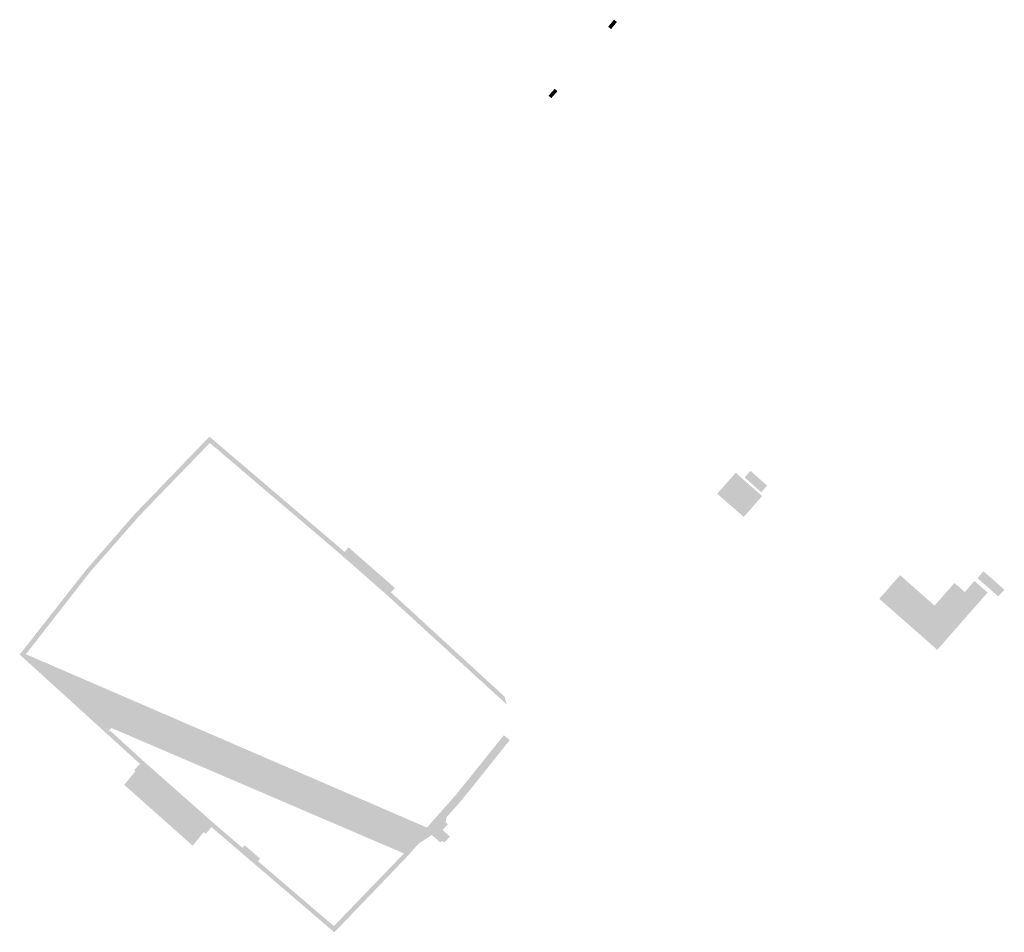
# Model space of a CAD drawing. Header units: metres. Extents: x 102852 to 106916, y 385458 to 392749.
# Tile 10 of 11: x 104800 to 105067, y 388045 to 388293. Entities that reach past the tile are written whole.
import ezdxf

# ---------------------------------------------------------------- set-up
doc = ezdxf.new("R2010")
doc.units = ezdxf.units.M
doc.layers.add('0-BEBOUWING', color=7, linetype='Continuous', lineweight=30)
doc.layers.add('0-VERHARDING', color=5, linetype='Continuous', lineweight=30)

msp = doc.modelspace()

# ---------------------------------------------------------------- hatches: boundary and pattern name
at = {"layer": '0-BEBOUWING', "ltscale": 0.2, "true_color": 0x636466}
for points in [[(104959.64, 388291.45), (104960.42, 388290.8), (104962.01, 388292.73), (104961.22, 388293.36), (104959.64, 388291.45), (104961.21, 388291.77), (104962.01, 388292.73)], [(104945.83, 388273.91), (104945.1, 388274.56), (104943.42, 388272.69), (104944.17, 388272.03), (104944.83, 388272.77), (104945.33, 388273.34)], [(104998.34, 388170.63), (104996.73, 388168.82), (105001.27, 388164.83), (105002.83, 388166.64)], [(104994.3, 388170.14), (104990.64, 388165.94), (104997.83, 388159.6), (104999.05, 388160.98), (105001.47, 388163.78), (104994.3, 388170.14), (104994.24, 388162.77), (104997.83, 388159.6)], [(104990.64, 388165.94), (104989.26, 388164.44), (104996.5, 388158.11), (104997.83, 388159.6)], [(104889.23, 388149.22), (104888.39, 388148.23), (104894.43, 388143.11), (104900.25, 388137.86), (104901.06, 388138.76), (104889.23, 388149.22), (104897.34, 388140.48), (104900.25, 388137.86)], [(104889.23, 388149.22), (104888.39, 388148.23), (104894.43, 388143.11), (104900.25, 388137.86), (104901.06, 388138.76), (104895.18, 388143.95)], [(105062.8, 388137.55), (105059.69, 388140.28), (105059.23, 388140.71), (105056.62, 388137.68), (105053.78, 388140.14), (105048.38, 388133.98), (105039.01, 388142.26), (105033.35, 388135.83), (105049.12, 388121.95), (105057.47, 388131.47), (105055.2, 388138.91), (105053.78, 388140.14), (105042.74, 388127.57), (105049.12, 388121.95)], [(105061.67, 388143.34), (105060.05, 388141.45), (105065.74, 388136.46), (105067.35, 388138.35)], [(104823.22, 388102.05), (104820.9, 388104.18), (104820.13, 388103.3), (104820.24, 388103.2), (104823.84, 388099.93), (104824.63, 388100.75)], [(104830.91, 388088.13), (104831.36, 388088.63), (104831.06, 388088.92), (104828.04, 388085.23), (104846.64, 388068.68), (104849.66, 388072.38), (104849.34, 388072.66), (104848.94, 388072.16)]]:
    msp.add_hatch(color=251, dxfattribs=at).paths.add_polyline_path(points)
at = {"layer": '0-BEBOUWING', "ltscale": 0.2, "true_color": 0x636466, "extrusion": (0, 0, -1)}
msp.add_hatch(color=251, dxfattribs=at).paths.add_polyline_path([(-104860.22, 388067.71), (-104860.98, 388068.64), (-104864.8, 388065.33), (-104864.01, 388064.46)])
at = {"layer": '0-VERHARDING', "ltscale": 0.2, "true_color": 0x939598}
for points in [[(104851.21, 388179.95), (104831.56, 388159.56), (104830.84, 388158.82), (104830.28, 388158.16), (104818.08, 388144.17), (104817.46, 388143.44), (104817.08, 388142.93), (104799.61, 388120.67), (104801.29, 388120.76), (104818.14, 388142.35), (104818.58, 388142.93), (104831.47, 388157.64), (104832.34, 388158.62), (104851.31, 388178.23)], [(104851.21, 388179.95), (104831.56, 388159.56), (104830.84, 388158.82), (104830.28, 388158.16), (104818.08, 388144.17), (104817.46, 388143.44), (104817.08, 388142.93), (104799.61, 388120.67), (104801.29, 388120.76), (104818.14, 388142.35), (104818.58, 388142.93), (104831.47, 388157.64), (104832.34, 388158.62), (104851.31, 388178.23)], [(104931.47, 388109.23), (104900.57, 388137.59), (104900.25, 388137.86), (104894.43, 388143.11), (104888.39, 388148.23), (104887.98, 388148.58), (104851.21, 388179.95), (104851.31, 388178.23), (104887.24, 388147.62), (104899.76, 388136.61), (104932.07, 388107.07), (104931.47, 388109.23), (104891.41, 388145.67), (104888.39, 388148.23)], [(104931.47, 388109.23), (104900.57, 388137.59), (104900.25, 388137.86), (104894.43, 388143.11), (104888.39, 388148.23), (104887.98, 388148.58), (104851.21, 388179.95), (104851.31, 388178.23), (104887.24, 388147.62), (104899.76, 388136.61), (104932.07, 388107.07), (104931.47, 388109.23), (104893.54, 388142.09), (104899.76, 388136.61)]]:
    msp.add_hatch(color=252, dxfattribs=at).paths.add_polyline_path(points)
at = {"layer": '0-VERHARDING', "ltscale": 0.2, "true_color": 0x939598, "extrusion": (0, 0, -1)}
for points in [[(-104889.23, 388149.22), (-104901.06, 388138.76), (-104900.25, 388137.86), (-104900.57, 388137.59), (-104901.65, 388138.79), (-104889.18, 388149.7), (-104889.02, 388149.86), (-104887.98, 388148.58), (-104888.39, 388148.23)], [(-104889.23, 388149.22), (-104901.06, 388138.76), (-104900.25, 388137.86), (-104900.57, 388137.59), (-104901.65, 388138.79), (-104889.18, 388149.7), (-104889.02, 388149.86), (-104887.98, 388148.58), (-104888.39, 388148.23)], [(-104801.29, 388120.76), (-104820.12, 388103.68), (-104819.92, 388103.49), (-104824.01, 388099.72), (-104824.24, 388099.94), (-104833.23, 388091.72), (-104853.12, 388074.15), (-104860.17, 388068.1), (-104860.75, 388068.77), (-104860.95, 388068.6), (-104860.22, 388067.71), (-104864.01, 388064.46), (-104864.8, 388065.33), (-104864.97, 388065.14), (-104864.4, 388064.47), (-104885.06, 388046.81), (-104904.23, 388066.71), (-104916.4, 388080.43), (-104917.69, 388081.95), (-104918.33, 388082.63), (-104925.17, 388091.15), (-104931.26, 388098.72), (-104932.42, 388097.79), (-104932.87, 388097.41), (-104926.94, 388089.97), (-104920.57, 388082.02), (-104919.68, 388080.92), (-104918.6, 388079.69), (-104914.87, 388075.53), (-104916.04, 388074.54), (-104914.62, 388072.97), (-104916.59, 388071.17), (-104915.12, 388069.56), (-104914.73, 388069.92), (-104914.6, 388069.77), (-104914.6, 388069.77), (-104914.39, 388069.96), (-104914, 388069.54), (-104910.82, 388072.31), (-104905.28, 388066.06), (-104885.18, 388045.11), (-104863.63, 388063.56), (-104851.78, 388073.71), (-104850.17, 388071.88), (-104849.69, 388072.39), (-104849.66, 388072.38), (-104849.34, 388072.66), (-104848.94, 388072.16), (-104830.91, 388088.13), (-104831.36, 388088.63), (-104831.06, 388088.92), (-104830.75, 388089.26), (-104832.31, 388090.94), (-104799.61, 388120.67), (-104801.29, 388120.76), (-104910.35, 388073.61), (-104916.4, 388080.43), (-104915.45, 388075.04), (-104916.04, 388074.54), (-104908.05, 388069.19), (-104905.28, 388066.06), (-104818.93, 388103.11), (-104799.61, 388120.67)]]:
    msp.add_hatch(color=252, dxfattribs=at).paths.add_polyline_path(points)

doc.saveas('drawing.dxf')
